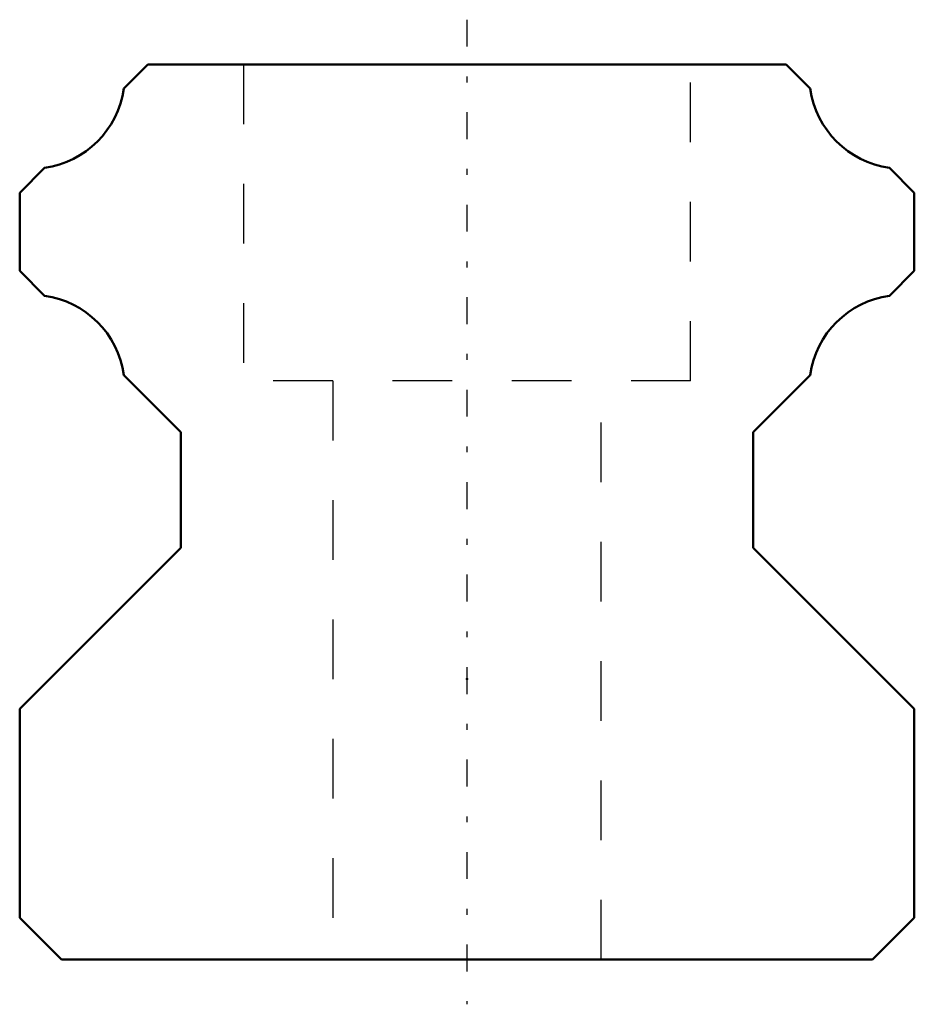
# Model space of a CAD drawing. Header units: millimetres. Extents: x -7.5 to 7.5, y -0.8 to 15.8.
import ezdxf

# ---------------------------------------------------------------- set-up
doc = ezdxf.new("R2010")
doc.units = ezdxf.units.MM
doc.linetypes.add('Center', pattern=[1.5, 0.45, -0.5, 0.05, -0.5])
doc.linetypes.add('Dashed', pattern=[2, 1, -1])
for name, color, linetype, lineweight in [('2d ConnectionPoints', 7, 'Continuous', 50), ('AM_0', 7, 'Continuous', 50), ('AM_7', 7, 'Center', 25), ('AM_9', 6, 'Dashed', 25)]:
    doc.layers.add(name, color=color, linetype=linetype, lineweight=lineweight)

msp = doc.modelspace()

# ---------------------------------------------------------------- linework, layer by layer
at = {"layer": '2d ConnectionPoints'}
for p in [(0, 4.7), (0, 0), (0, 0)]:
    msp.add_point(p, dxfattribs=at)
at = {"layer": 'AM_0'}
for p, q in [((-5.35, 15), (-5.755, 14.595)), ((5.35, 15), (-5.35, 15)), ((5.755, 14.595), (5.35, 15)), ((-7.082, 13.268), (-7.5, 12.85)), ((7.5, 12.85), (7.082, 13.268)), ((-7.5, 12.85), (-7.5, 11.54)), ((7.5, 11.54), (7.5, 12.85)), ((-7.5, 11.54), (-7.085, 11.125)), ((7.085, 11.125), (7.5, 11.54)), ((-5.755, 9.795), (-4.8, 8.84)), ((4.8, 8.84), (5.755, 9.795)), ((-4.8, 8.84), (-4.8, 6.9)), ((4.8, 6.9), (4.8, 8.84)), ((-4.8, 6.9), (-7.5, 4.2)), ((7.5, 4.2), (4.8, 6.9)), ((-7.5, 4.2), (-7.5, 0.7)), ((7.5, 0.7), (7.5, 4.2)), ((-7.5, 0.7), (-6.8, 0)), ((6.8, 0), (7.5, 0.7)), ((-6.8, 0), (6.8, 0))]:
    msp.add_line(p, q, dxfattribs=at)
for centre, start, end in [((-7.3, 14.813), 278.0463, 351.9537), ((7.3, 14.813), 188.0463, 261.9537), ((-7.3, 9.58), 7.9169, 82.0831), ((7.3, 9.58), 97.9169, 172.0831)]:
    msp.add_arc(centre, 1.56, start, end, dxfattribs=at)
at = {"layer": 'AM_7'}
msp.add_line((0, 15.75), (0, -0.75), dxfattribs=at)
at = {"layer": 'AM_9'}
for p, q in [((-3.75, 15), (-3.75, 9.7)), ((3.75, 9.7), (3.75, 15)), ((3.75, 9.7), (-3.75, 9.7)), ((-2.25, 9.7), (-2.25, 0)), ((2.25, 0), (2.25, 9.7))]:
    msp.add_line(p, q, dxfattribs=at)

doc.saveas('drawing.dxf')
